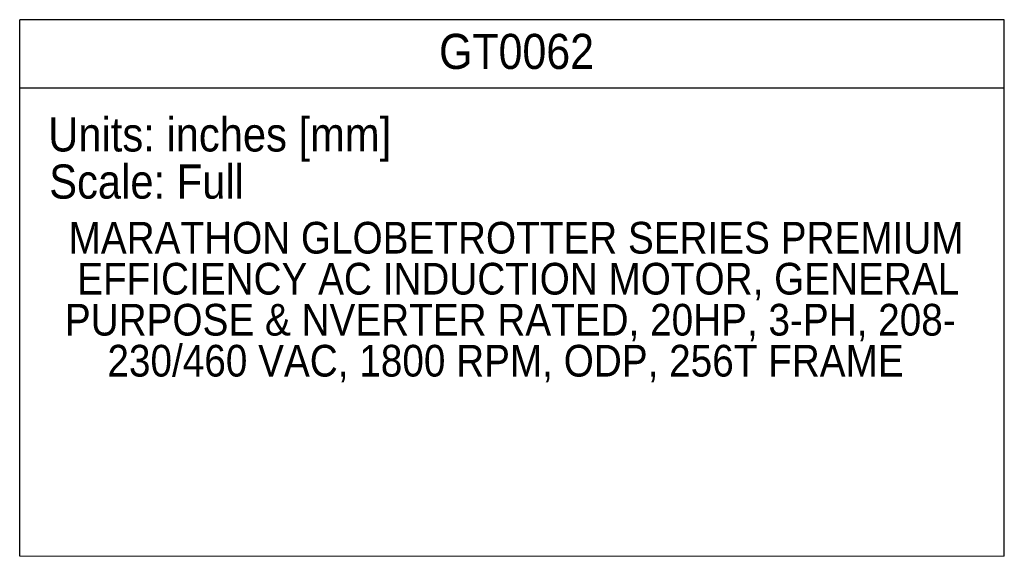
# Model space of a CAD drawing. Header units: inches. Extents: x 1.5 to 80, y 0 to 42.8.
# Tile 6 of 16: x 59.8 to 80, y 0 to 11. Entities that reach past the tile are written whole.
import ezdxf

# ---------------------------------------------------------------- set-up
doc = ezdxf.new("R2010")
doc.units = ezdxf.units.IN
doc.header["$MEASUREMENT"] = 0
doc.linetypes.add('SLD-Solid', pattern=[0])
doc.layers.add('TEXT', color=140, linetype='SLD-Solid')
doc.styles.add('SLDTEXTSTYLE0', font='GOTHIC.TTF', dxfattribs={"width": 0.913})

# ---------------------------------------------------------------- blocks, each defined once
blk = doc.blocks.new('SW_NOTE_1')
at = {"layer": 'TEXT', "color": 0, "char_height": 0.65, "attachment_point": 2, "style": 'SLDTEXTSTYLE0'}
for s, insert in [('MARATHON GLOBETROTTER SERIES PREMIUM ', (9.11, 0.83)), ('EFFICIENCY AC INDUCTION MOTOR, GENERAL ', (9.153, -0.01)), ('PURPOSE & NVERTER RATED, 20HP, 3-PH, 208-', (8.991, -0.851)), ('230/460 VAC, 1800 RPM, ODP, 256T FRAME', (8.894, -1.691))]:
    blk.add_mtext(s, dxfattribs=dict(at, insert=insert))

msp = doc.modelspace()

# ---------------------------------------------------------------- linework, layer by layer
at = {"color": 140, "linetype": 'SLD-Solid', "lineweight": 18}
msp.add_line((79.9999, 0), (59.8199, 0), dxfattribs=at)
at = {"layer": 'TEXT'}
for p, q in [((79.9999, 11), (59.8199, 11)), ((59.8199, 0), (59.8199, 11)), ((79.9999, 0), (79.9999, 11)), ((59.8199, 9.6), (79.9999, 9.6))]:
    msp.add_line(p, q, dxfattribs=at)

# ---------------------------------------------------------------- block references
msp.add_blockref('SW_NOTE_1', (60.8836, 6.0257), dxfattribs=at)

# ---------------------------------------------------------------- texts
at = {"layer": 'TEXT', "style": 'SLDTEXTSTYLE0'}
for s, insert, char_height, attachment_point in [('GT0062', (70.0028, 10.7098), 0.72, 2), ('Units: inches [mm]', (60.4049, 8.9982), 0.7, 1), ('Scale: Full', (60.4254, 8.0317), 0.7, 1)]:
    msp.add_mtext(s, dxfattribs=dict(at, insert=insert, char_height=char_height, attachment_point=attachment_point))

doc.saveas('drawing.dxf')
